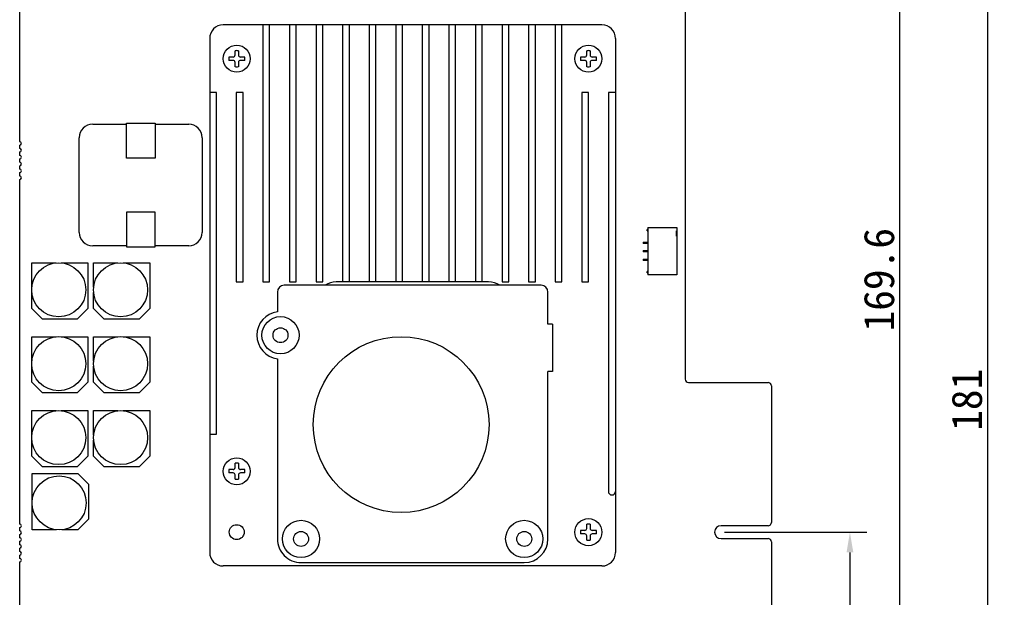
# Model space of a CAD drawing. Header units: millimetres. Extents: x -150 to 228, y -16 to 332.
# Tile 3 of 5: x -47 to 98, y 166 to 251. Entities that reach past the tile are written whole.
import ezdxf

# ---------------------------------------------------------------- set-up
doc = ezdxf.new("R2010")
doc.units = ezdxf.units.MM
doc.header["$LTSCALE"] = 32.67
doc.header["$PDMODE"] = 3
doc.header["$PDSIZE"] = 8
doc.layers.get('0').update_dxf_attribs({"linetype": 'CONTINUOUS'})
doc.layers.get('Defpoints').update_dxf_attribs({"linetype": 'CONTINUOUS'})
doc.layers.add('00_COMPONENTS', color=7, linetype='CONTINUOUS')
doc.styles.get("Standard").update_dxf_attribs({"font": 'simfang.ttf'})
doc.dimstyles.new('DIMSTYLE_10', dxfattribs={"dimtxt": 4.5, "dimasz": 3, "dimexe": 2.5, "dimexo": 0.5, "dimgap": 0.75, "dimtad": 1, "dimdec": 1, "dimdsep": 46, "dimtxsty": 'STANDARD', "dimblk": '_FILLED', "dimblk1": '_FILLED', "dimblk2": '_FILLED', "dimcen": 0.09, "dimclrt": 3, "dimazin": 2, "dimtp": 0.5, "dimtm": 0.5, "dimtfac": 1, "dimtdec": 1, "dimtofl": 0, "dimtmove": 0, "dimatfit": 3, "dimldrblk": '_FILLED', "dimfxl": 1, "dimtolj": 1, "dimarcsym": 0})

# ---------------------------------------------------------------- blocks, each defined once
blk = doc.blocks.new('_FILLED')
at = {"color": 0, "linetype": 'ByBlock'}
blk.add_solid([(0, 0), (-1, 0.167), (-1, -0.167)], dxfattribs=at)
blk = doc.blocks.new('*D94')
at = {"color": 0, "lineweight": -2}
for p, q in [((-23.59, 286.14), (98.46, 286.14)), ((95.96, 283.14), (95.96, 108.16)), ((-40.59, 105.16), (98.46, 105.16))]:
    blk.add_line(p, q, dxfattribs=at)
at = {"layer": 'Defpoints', "color": 0}
for p in [(-24.09, 286.14), (-41.09, 105.16), (95.96, 105.16)]:
    blk.add_point(p, dxfattribs=at)
at = {"color": 0, "linetype": 'ByBlock', "lineweight": -2, "xscale": 3, "yscale": 3, "zscale": 3}
for p, rotation in [((95.96, 286.14), 90), ((95.96, 105.16), 270)]:
    blk.add_blockref('_FILLED', p, dxfattribs=dict(at, rotation=rotation))
at = {"color": 3, "insert": (90.65, 195.21), "char_height": 4.5, "attachment_point": 2, "rotation": 90}
blk.add_mtext('\\A1;{\\C256;181}', dxfattribs=at)
blk = doc.blocks.new('*D97')
at = {"color": 0, "lineweight": -2}
for p, q in [((51.27, 286.14), (85.49, 286.14)), ((82.99, 119.59), (82.99, 283.14)), ((64.52, 116.59), (85.49, 116.59))]:
    blk.add_line(p, q, dxfattribs=at)
at = {"layer": 'Defpoints', "color": 0}
for p in [(50.77, 286.14), (82.99, 286.14), (64.02, 116.59)]:
    blk.add_point(p, dxfattribs=at)
at = {"color": 0, "linetype": 'ByBlock', "lineweight": -2, "xscale": 3, "yscale": 3, "zscale": 3}
for p, rotation in [((82.99, 286.14), 90), ((82.99, 116.59), 270)]:
    blk.add_blockref('_FILLED', p, dxfattribs=dict(at, rotation=rotation))
at = {"color": 3, "insert": (79.95, 212.96), "char_height": 4.5, "attachment_point": 5, "rotation": 90}
blk.add_mtext('\\A1;{\\C256;169.6}', dxfattribs=at)
blk = doc.blocks.new('*D100')
at = {"color": 0, "lineweight": -2}
for p, q in [((57.07, 175.64), (78.13, 175.64)), ((75.63, 172.64), (75.63, 119.59)), ((65.02, 116.59), (78.13, 116.59))]:
    blk.add_line(p, q, dxfattribs=at)
at = {"layer": 'Defpoints', "color": 0}
for p in [(56.57, 175.64), (64.52, 116.59), (75.63, 116.59)]:
    blk.add_point(p, dxfattribs=at)
at = {"color": 0, "linetype": 'ByBlock', "lineweight": -2, "xscale": 3, "yscale": 3, "zscale": 3}
for p, rotation in [((75.63, 175.64), 90), ((75.63, 116.59), 270)]:
    blk.add_blockref('_FILLED', p, dxfattribs=dict(at, rotation=rotation))
at = {"color": 3, "insert": (72.59, 146.11), "char_height": 4.5, "attachment_point": 5, "rotation": 90}
blk.add_mtext('\\A1;{\\C256;59.1}', dxfattribs=at)

msp = doc.modelspace()

# ---------------------------------------------------------------- linework, layer by layer
at = {"layer": '00_COMPONENTS'}
for p, q in [((-47.13, 233.38), (-47.13, 285.64)), ((51.27, 285.64), (51.27, 228.36)), ((38.96, 250.64), (-17.04, 250.64)), ((-11.18, 250.64), (-11.18, 212.64)), ((-10.18, 212.64), (-10.18, 250.64)), ((-7.25, 250.64), (-7.25, 212.64)), ((-6.25, 212.64), (-6.25, 250.64)), ((-3.32, 250.64), (-3.32, 212.64)), ((-2.32, 212.64), (-2.32, 250.64)), ((0.61, 250.64), (0.61, 212.64)), ((1.61, 212.64), (1.61, 250.64)), ((4.54, 250.64), (4.54, 212.64)), ((5.54, 212.64), (5.54, 250.64)), ((8.47, 250.64), (8.47, 212.64)), ((9.47, 212.64), (9.47, 250.64)), ((12.4, 250.64), (12.4, 212.64)), ((13.4, 212.64), (13.4, 250.64)), ((16.33, 250.64), (16.33, 212.64)), ((17.33, 212.64), (17.33, 250.64)), ((20.26, 250.64), (20.26, 212.64)), ((21.26, 212.64), (21.26, 250.64)), ((24.19, 250.64), (24.19, 212.64)), ((25.19, 212.64), (25.19, 250.64)), ((28.12, 250.64), (28.12, 212.64)), ((29.12, 212.64), (29.12, 250.64)), ((32.05, 250.64), (32.05, 212.64)), ((33.05, 212.64), (33.05, 250.64)), ((-19.04, 248.64), (-19.04, 172.64)), ((40.96, 248.64), (40.96, 172.64)), ((-15.29, 246.19), (-15.29, 246.82)), ((-14.79, 246.82), (-14.79, 246.19)), ((36.71, 246.19), (36.71, 246.82)), ((37.21, 246.82), (37.21, 246.19)), ((-15.59, 245.89), (-16.22, 245.89)), ((-15.59, 245.39), (-16.22, 245.39)), ((-15.29, 244.46), (-15.29, 245.09)), ((-14.79, 245.09), (-14.79, 244.46)), ((-13.86, 245.89), (-14.49, 245.89)), ((-13.86, 245.39), (-14.49, 245.39)), ((36.41, 245.89), (35.78, 245.89)), ((36.41, 245.39), (35.78, 245.39)), ((36.71, 244.46), (36.71, 245.09)), ((37.21, 245.09), (37.21, 244.46)), ((38.14, 245.89), (37.51, 245.89)), ((38.14, 245.39), (37.51, 245.39)), ((-18.04, 240.64), (-19.04, 240.64)), ((-18.04, 190.14), (-18.04, 240.64)), ((-14.11, 240.64), (-15.11, 240.64)), ((-15.11, 240.64), (-15.11, 212.64)), ((-14.11, 212.64), (-14.11, 240.64)), ((36.98, 240.64), (35.98, 240.64)), ((35.98, 240.64), (35.98, 212.64)), ((36.98, 212.64), (36.98, 240.64)), ((40.96, 240.64), (39.91, 240.64)), ((39.91, 240.64), (39.91, 181.64)), ((-36.34, 235.96), (-31.36, 235.96)), ((-31.36, 236.11), (-27.11, 236.11)), ((-31.36, 230.96), (-31.36, 236.11)), ((-27.11, 236.11), (-27.11, 230.96)), ((-27.11, 235.96), (-22.14, 235.96)), ((-38.34, 219.96), (-38.34, 233.96)), ((-20.14, 233.96), (-20.14, 219.96)), ((-47.13, 232.36), (-47.13, 232.87)), ((-47.13, 231.34), (-47.13, 231.85)), ((-47.13, 230.33), (-47.13, 230.84)), ((-27.11, 230.96), (-31.36, 230.96)), ((-47.13, 229.31), (-47.13, 229.82)), ((-47.13, 228.3), (-47.13, 228.8)), ((-47.13, 176.83), (-47.13, 227.79)), ((51.27, 228.36), (51.27, 198.27)), ((-27.11, 222.96), (-31.36, 222.96)), ((-31.36, 222.96), (-31.36, 217.81)), ((-27.11, 217.81), (-27.11, 222.96)), ((45.66, 220.19), (45.66, 220.39)), ((45.76, 220.39), (45.66, 220.39)), ((45.66, 220.19), (45.76, 220.19)), ((45.76, 220.68), (45.76, 213.68)), ((45.76, 220.68), (50.01, 220.68)), ((49.98, 219.38), (49.98, 220.18)), ((50.01, 220.18), (49.98, 220.18)), ((50.01, 220.68), (50.01, 213.68)), ((45.06, 218.52), (45.06, 218.32)), ((45.06, 218.52), (45.76, 218.52)), ((-31.36, 217.96), (-36.34, 217.96)), ((-31.36, 217.81), (-27.11, 217.81)), ((-22.14, 217.96), (-27.11, 217.96)), ((45.76, 218.32), (45.06, 218.32)), ((45.06, 217.27), (45.06, 217.07)), ((45.06, 217.27), (45.76, 217.27)), ((45.76, 217.07), (45.06, 217.07)), ((45.06, 216.02), (45.06, 215.82)), ((45.06, 216.02), (45.76, 216.02)), ((45.76, 215.82), (45.06, 215.82)), ((-45.35, 215.45), (-41.74, 215.45)), ((-45.35, 211.85), (-45.35, 215.45)), ((-40.99, 215.45), (-37.05, 215.45)), ((-37.05, 215.45), (-37.05, 208.72)), ((-36.2, 215.45), (-32.6, 215.45)), ((-36.2, 211.85), (-36.2, 215.45)), ((-31.84, 215.45), (-27.9, 215.45)), ((-27.9, 215.45), (-27.9, 208.72)), ((45.66, 213.97), (45.66, 214.17)), ((45.76, 214.17), (45.66, 214.17)), ((-15.11, 212.64), (-14.11, 212.64)), ((-11.18, 212.64), (-10.18, 212.64)), ((-7.25, 212.64), (-6.25, 212.64)), ((-3.32, 212.64), (-2.32, 212.64)), ((22.19, 212.64), (-0.32, 212.64)), ((24.19, 212.64), (25.19, 212.64)), ((28.12, 212.64), (29.12, 212.64)), ((32.05, 212.64), (33.05, 212.64)), ((35.98, 212.64), (36.98, 212.64)), ((45.66, 213.97), (45.76, 213.97)), ((50.01, 213.68), (45.76, 213.68)), ((-9.03, 211.14), (-9.03, 208.47)), ((29.97, 212.14), (-8.03, 212.14)), ((30.97, 206.39), (30.97, 211.14)), ((-45.35, 208.72), (-45.35, 211.09)), ((-36.2, 208.72), (-36.2, 211.09)), ((-43.78, 207.15), (-45.35, 208.72)), ((-37.05, 208.72), (-38.62, 207.15)), ((-34.63, 207.15), (-36.2, 208.72)), ((-27.9, 208.72), (-29.47, 207.15)), ((-9.03, 208.47), (-9.03, 208.23)), ((-38.62, 207.15), (-43.78, 207.15)), ((-29.47, 207.15), (-34.63, 207.15)), ((31.67, 206.39), (30.97, 206.39)), ((31.67, 206.39), (31.67, 199.39)), ((-45.35, 204.53), (-41.74, 204.53)), ((-45.35, 200.93), (-45.35, 204.53)), ((-40.99, 204.53), (-37.05, 204.53)), ((-37.05, 204.53), (-37.05, 197.8)), ((-36.2, 204.53), (-32.6, 204.53)), ((-36.2, 200.93), (-36.2, 204.53)), ((-31.84, 204.53), (-27.9, 204.53)), ((-27.9, 204.53), (-27.9, 197.8)), ((-9.03, 201.29), (-9.03, 174.64)), ((-45.35, 197.8), (-45.35, 200.17)), ((-36.2, 197.8), (-36.2, 200.17)), ((30.97, 174.64), (30.97, 199.39)), ((31.67, 199.39), (30.97, 199.39)), ((-43.78, 196.23), (-45.35, 197.8)), ((-37.05, 197.8), (-38.62, 196.23)), ((-34.63, 196.23), (-36.2, 197.8)), ((-27.9, 197.8), (-29.47, 196.23)), ((51.77, 197.77), (63.52, 197.77)), ((64.02, 197.27), (64.02, 177.09)), ((-38.62, 196.23), (-43.78, 196.23)), ((-29.47, 196.23), (-34.63, 196.23)), ((-45.35, 193.61), (-41.74, 193.61)), ((-45.35, 190), (-45.35, 193.61)), ((-40.99, 193.61), (-37.05, 193.61)), ((-37.05, 193.61), (-37.05, 186.88)), ((-36.2, 193.61), (-32.6, 193.61)), ((-36.2, 190), (-36.2, 193.61)), ((-31.84, 193.61), (-27.9, 193.61)), ((-27.9, 193.61), (-27.9, 186.88)), ((-19.04, 190.14), (-18.04, 190.14)), ((-45.35, 186.88), (-45.35, 189.25)), ((-36.2, 186.88), (-36.2, 189.25)), ((-43.78, 185.31), (-45.35, 186.88)), ((-37.05, 186.88), (-38.62, 185.31)), ((-34.63, 185.31), (-36.2, 186.88)), ((-27.9, 186.88), (-29.47, 185.31)), ((-38.62, 185.31), (-43.78, 185.31)), ((-29.47, 185.31), (-34.63, 185.31)), ((-15.29, 185.19), (-15.29, 185.82)), ((-14.79, 185.82), (-14.79, 185.19)), ((-45.28, 184.29), (-38.55, 184.29)), ((-45.28, 180.35), (-45.28, 184.29)), ((-38.55, 184.29), (-36.98, 182.72)), ((-15.59, 184.89), (-16.22, 184.89)), ((-15.59, 184.39), (-16.22, 184.39)), ((-15.29, 183.46), (-15.29, 184.09)), ((-14.79, 184.09), (-14.79, 183.46)), ((-13.86, 184.89), (-14.49, 184.89)), ((-13.86, 184.39), (-14.49, 184.39)), ((-36.98, 182.72), (-36.98, 177.56)), ((40.41, 181.14), (40.46, 181.14)), ((-45.28, 175.99), (-45.28, 179.59)), ((-47.13, 175.82), (-47.13, 176.32)), ((-36.98, 177.56), (-38.55, 175.99)), ((36.71, 176.19), (36.71, 176.82)), ((37.21, 176.82), (37.21, 176.19)), ((63.52, 176.59), (56.57, 176.59)), ((-47.13, 174.8), (-47.13, 175.31)), ((-41.68, 175.99), (-45.28, 175.99)), ((-38.55, 175.99), (-40.92, 175.99)), ((36.41, 175.89), (35.78, 175.89)), ((36.41, 175.39), (35.78, 175.39)), ((36.71, 174.46), (36.71, 175.09)), ((37.21, 175.09), (37.21, 174.46)), ((38.14, 175.89), (37.51, 175.89)), ((38.14, 175.39), (37.51, 175.39)), ((-47.13, 173.78), (-47.13, 174.29)), ((-47.13, 172.77), (-47.13, 173.28)), ((56.57, 174.69), (63.52, 174.69)), ((64.02, 174.19), (64.02, 163.98)), ((-47.13, 171.75), (-47.13, 172.26)), ((-47.13, 118.99), (-47.13, 171.24)), ((38.96, 170.64), (-17.04, 170.64)), ((-5.53, 171.14), (27.47, 171.14))]:
    msp.add_line(p, q, dxfattribs=at)
for centre, radius in [((-15.04, 245.64), 2), ((36.96, 245.64), 2), ((-41.36, 211.47), 4), ((-32.22, 211.47), 4), ((-8.57, 204.76), 2.75), ((-8.57, 204.76), 1.1), ((-41.36, 200.55), 4), ((-32.22, 200.55), 4), ((9.27, 191.54), 13), ((-41.36, 189.62), 4), ((-32.22, 189.62), 4), ((-15.04, 184.64), 2), ((-41.3, 179.97), 4), ((36.96, 175.64), 2), ((-15.04, 175.64), 1.1), ((-5.53, 174.64), 2.75), ((27.47, 174.64), 2.75), ((-5.53, 174.64), 1.1), ((27.47, 174.64), 1.1)]:
    msp.add_circle(centre, radius, dxfattribs=at)
for centre, radius, start, end in [((-17.04, 248.64), 2, 90, 180), ((38.96, 248.64), 2, 0, 90), ((-15.59, 246.19), 0.3, 270, 0), ((-15.05, 239.89), 6.94, 89.9597, 92.0248), ((-15.04, 239.89), 6.94, 87.9752, 90.0403), ((-14.49, 246.19), 0.3, 180, 270), ((36.41, 246.19), 0.3, 270, 0), ((36.95, 239.89), 6.94, 89.9597, 92.0248), ((36.96, 239.89), 6.94, 87.9752, 90.0403), ((37.51, 246.19), 0.3, 180, 270), ((-9.29, 245.64), 6.94, 177.9353, 182.0647), ((-15.59, 245.09), 0.3, 0, 90), ((-14.49, 245.09), 0.3, 90, 180), ((-20.8, 245.64), 6.94, 357.9353, 2.0647), ((42.71, 245.64), 6.94, 177.9353, 182.0647), ((36.41, 245.09), 0.3, 0, 90), ((37.51, 245.09), 0.3, 90, 180), ((31.2, 245.64), 6.94, 357.9353, 2.0647), ((-15.05, 251.4), 6.94, 267.9752, 270.0403), ((-15.04, 251.4), 6.94, 269.9597, 272.0248), ((36.95, 251.4), 6.94, 267.9752, 270.0403), ((36.96, 251.4), 6.94, 269.9597, 272.0248), ((-36.34, 233.96), 2, 90, 180), ((-22.14, 233.96), 2, 0, 90), ((-47.13, 233.12), 0.254, 270, 90), ((-47.13, 232.11), 0.254, 270, 90), ((-47.13, 231.09), 0.254, 270, 90), ((-47.13, 230.07), 0.254, 270, 90), ((-47.13, 229.06), 0.254, 270, 90), ((-47.13, 228.04), 0.254, 270, 90), ((-36.34, 219.96), 2, 180, 270), ((-22.14, 219.96), 2, 270, 0), ((-0.32, 209.64), 3, 90, 123.5304), ((22.19, 209.64), 3, 56.4696, 90), ((-8.03, 211.14), 1, 90, 179.9988), ((29.97, 211.14), 1, 0, 90), ((-8.57, 204.76), 3.5, 97.5521, 262.4478), ((51.77, 198.27), 0.5, 180.0146, 270.0146), ((63.52, 197.27), 0.5, 359.9875, 90.0125), ((-15.59, 185.19), 0.3, 270, 0), ((-15.05, 178.89), 6.94, 89.9597, 92.0248), ((-15.04, 178.89), 6.94, 87.9752, 90.0403), ((-14.49, 185.19), 0.3, 180, 270), ((-9.29, 184.64), 6.94, 177.9353, 182.0647), ((-15.59, 184.09), 0.3, 0, 90), ((-15.05, 190.4), 6.94, 267.9752, 270.0403), ((-15.04, 190.4), 6.94, 269.9597, 272.0248), ((-14.49, 184.09), 0.3, 90, 180), ((-20.8, 184.64), 6.94, 357.9353, 2.0647), ((40.41, 181.64), 0.5, 180, 270), ((40.46, 181.64), 0.5, 270, 0), ((-47.13, 176.58), 0.254, 270, 90), ((36.41, 176.19), 0.3, 270, 0), ((36.95, 169.89), 6.94, 89.9597, 92.0248), ((36.96, 169.89), 6.94, 87.9752, 90.0403), ((37.51, 176.19), 0.3, 180, 270), ((56.57, 175.64), 0.95, 89.996, 269.996), ((63.52, 177.09), 0.5, 269.986, 360), ((-47.13, 175.56), 0.254, 270, 90), ((-47.13, 174.55), 0.254, 270, 90), ((42.71, 175.64), 6.94, 177.9353, 182.0647), ((36.41, 175.09), 0.3, 0, 90), ((37.51, 175.09), 0.3, 90, 180), ((31.2, 175.64), 6.94, 357.9353, 2.0647), ((-47.13, 173.53), 0.254, 270, 90), ((-5.53, 174.64), 3.5, 179.9561, 270), ((27.47, 174.64), 3.5, 270, 0), ((36.95, 181.4), 6.94, 267.9752, 270.0403), ((36.96, 181.4), 6.94, 269.9597, 272.0248), ((63.52, 174.19), 0.5, 359.9885, 90.0115), ((-47.13, 172.51), 0.254, 270, 90), ((-17.04, 172.64), 2, 180, 270), ((38.96, 172.64), 2, 270, 0), ((-47.13, 171.5), 0.254, 270, 90)]:
    msp.add_arc(centre, radius, start, end, dxfattribs=at)

# ---------------------------------------------------------------- dimensions: what is measured, and where the dimension line sits
for base, p1, p2, text, picture, middle in [((95.96, 105.16), (-24.09, 286.14), (-41.09, 105.16), '{\\C256;181}', '*D94', (95.96, 195.21)), ((82.99, 286.14), (64.02, 116.59), (50.77, 286.14), '{\\C256;169.6}', '*D97', (82.99, 212.96))]:
    dim = msp.add_linear_dim(base=base, p1=p1, p2=p2, angle=270, text=text, dimstyle='DIMSTYLE_10', override={"dimtxsty": 'STANDARD', "dimldrblk": '_FILLED'})
    dim.commit()
    dim.dimension.update_dxf_attribs({"geometry": picture, "text_midpoint": middle, "dimtype": 160})
dim = msp.add_linear_dim(base=(75.63, 116.59), p1=(56.57, 175.64), p2=(64.52, 116.59), angle=90, text='{\\C256;59.1}', dimstyle='DIMSTYLE_10', override={"dimtxsty": 'STANDARD'})
dim.commit()
dim.dimension.update_dxf_attribs({"geometry": '*D100', "text_midpoint": (72.59, 146.11)})

doc.saveas('drawing.dxf')
